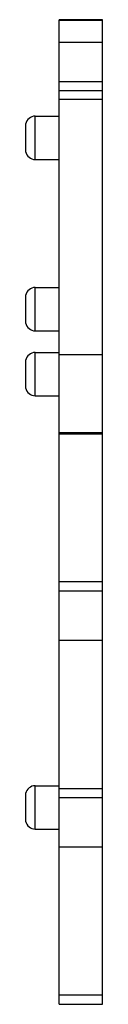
# Model space of a CAD drawing. Header units: millimetres. Extents: x 19.6 to 23.5, y 4.9 to 54.9.
import ezdxf

# ---------------------------------------------------------------- set-up
doc = ezdxf.new("R2010")
doc.units = ezdxf.units.MM
doc.header["$LTSCALE"] = 3.904421
doc.layers.get('0').update_dxf_attribs({"linetype": 'CONTINUOUS'})

msp = doc.modelspace()

# ---------------------------------------------------------------- linework, layer by layer
at = {"color": 7}
for p, q in [((21.292, 4.949), (21.292, 54.949)), ((23.492, 54.949), (21.292, 54.949)), ((21.292, 54.929), (23.492, 54.929)), ((23.492, 4.949), (23.492, 54.949)), ((23.492, 53.785), (21.292, 53.785)), ((21.292, 51.805), (23.492, 51.805)), ((23.492, 51.33), (21.292, 51.33)), ((23.492, 50.899), (21.292, 50.899)), ((20.082, 47.849), (20.082, 50.049)), ((20.082, 50.049), (21.292, 50.049)), ((19.592, 49.649), (19.592, 48.249)), ((20.082, 47.849), (21.292, 47.849)), ((20.082, 39.149), (20.082, 41.349)), ((20.082, 41.349), (21.292, 41.349)), ((19.592, 40.949), (19.592, 39.549)), ((20.082, 39.149), (21.292, 39.149)), ((20.082, 35.849), (20.082, 38.049)), ((20.082, 38.049), (21.292, 38.049)), ((19.592, 37.649), (19.592, 36.249)), ((21.292, 37.949), (23.492, 37.949)), ((20.082, 35.849), (21.292, 35.849)), ((23.492, 33.974), (21.292, 33.974)), ((21.292, 33.924), (23.492, 33.924)), ((23.492, 26.399), (21.292, 26.399)), ((21.292, 25.949), (23.492, 25.949)), ((23.492, 23.424), (21.292, 23.424)), ((20.082, 16.049), (21.292, 16.049)), ((20.082, 13.849), (20.082, 16.049)), ((19.592, 15.649), (19.592, 14.249)), ((23.492, 15.899), (21.292, 15.899)), ((21.292, 15.449), (23.492, 15.449)), ((20.082, 13.849), (21.292, 13.849)), ((23.492, 12.924), (21.292, 12.924)), ((23.492, 5.418), (21.292, 5.418)), ((21.292, 4.949), (23.492, 4.949))]:
    msp.add_line(p, q, dxfattribs=at)
for centre, start, end in [((20.082, 49.549), 90, 168.463), ((20.082, 48.349), 191.537, 270), ((20.082, 40.849), 90, 168.463), ((20.082, 39.649), 191.537, 270), ((20.082, 37.549), 90, 168.463), ((20.082, 36.349), 191.537, 270), ((20.082, 15.549), 90, 168.463), ((20.082, 14.349), 191.537, 270)]:
    msp.add_arc(centre, 0.5, start, end, dxfattribs=at)

doc.saveas('drawing.dxf')
